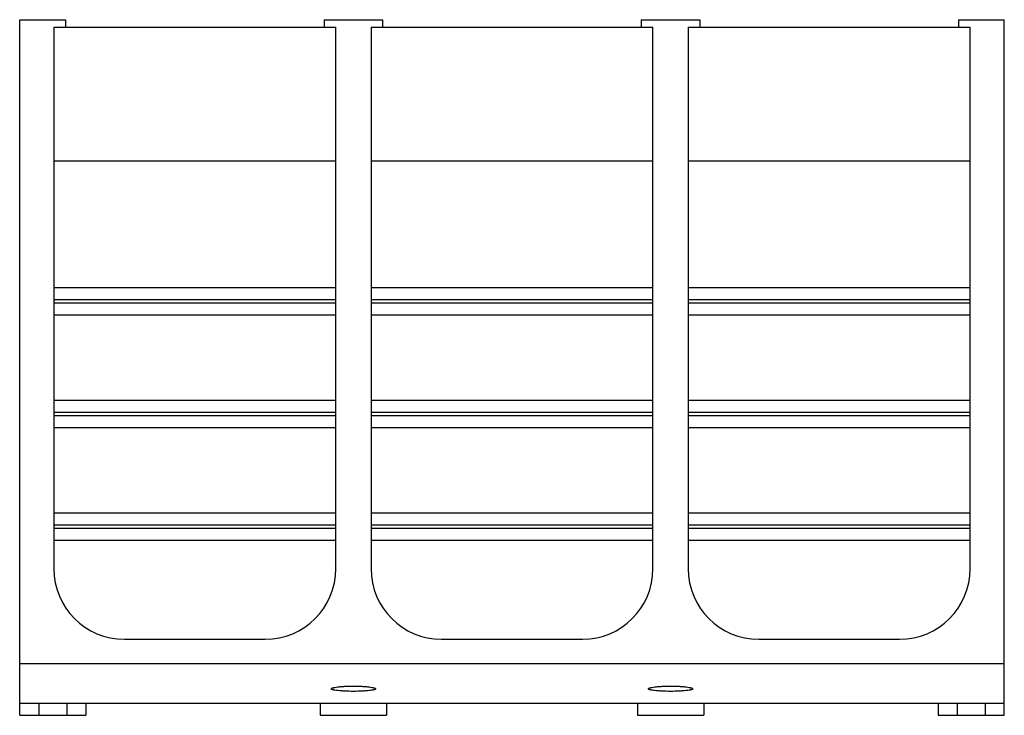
# Model space of a CAD drawing. Header units: millimetres. Extents: x 19 to 158, y 76 to 175.
import ezdxf

# ---------------------------------------------------------------- set-up
doc = ezdxf.new("R2010")
doc.units = ezdxf.units.MM
doc.header["$LTSCALE"] = 16.279882
doc.layers.get('0').update_dxf_attribs({"linetype": 'CONTINUOUS'})

msp = doc.modelspace()

# ---------------------------------------------------------------- linework, layer by layer
at = {"color": 7, "linetype": 'Continuous'}
for p, q in [((18.75, 76.11), (18.75, 174.86)), ((18.75, 174.86), (25.25, 174.86)), ((25.25, 174.86), (25.25, 173.81)), ((61.95, 174.86), (61.95, 173.81)), ((61.95, 174.86), (70.25, 174.86)), ((70.25, 174.86), (70.25, 173.81)), ((106.95, 174.86), (106.95, 173.81)), ((106.95, 174.86), (115.25, 174.86)), ((115.25, 174.86), (115.25, 173.81)), ((151.95, 174.86), (158.45, 174.86)), ((151.95, 174.86), (151.95, 173.81)), ((158.45, 76.11), (158.45, 174.86)), ((23.6, 173.81), (23.6, 96.91)), ((23.6, 173.81), (63.6, 173.81)), ((63.6, 96.91), (63.6, 173.81)), ((68.6, 173.81), (68.6, 96.91)), ((68.6, 173.81), (108.6, 173.81)), ((108.6, 96.91), (108.6, 173.81)), ((113.6, 173.81), (113.6, 96.91)), ((113.6, 173.81), (153.6, 173.81)), ((153.6, 96.91), (153.6, 173.81)), ((23.6, 154.81), (63.6, 154.81)), ((68.6, 154.81), (108.6, 154.81)), ((113.6, 154.81), (153.6, 154.81)), ((23.6, 136.86), (63.6, 136.86)), ((68.6, 136.86), (108.6, 136.86)), ((113.6, 136.86), (153.6, 136.86)), ((23.6, 135.16), (63.6, 135.16)), ((23.6, 134.66), (63.6, 134.66)), ((68.6, 135.16), (108.6, 135.16)), ((68.6, 134.66), (108.6, 134.66)), ((113.6, 135.16), (153.6, 135.16)), ((113.6, 134.66), (153.6, 134.66)), ((23.6, 132.96), (63.6, 132.96)), ((68.6, 132.96), (108.6, 132.96)), ((113.6, 132.96), (153.6, 132.96)), ((23.6, 120.86), (63.6, 120.86)), ((68.6, 120.86), (108.6, 120.86)), ((113.6, 120.86), (153.6, 120.86)), ((23.6, 119.16), (63.6, 119.16)), ((68.6, 119.16), (108.6, 119.16)), ((113.6, 119.16), (153.6, 119.16)), ((23.6, 118.66), (63.6, 118.66)), ((68.6, 118.66), (108.6, 118.66)), ((113.6, 118.66), (153.6, 118.66)), ((23.6, 116.96), (63.6, 116.96)), ((68.6, 116.96), (108.6, 116.96)), ((113.6, 116.96), (153.6, 116.96)), ((23.6, 104.86), (63.6, 104.86)), ((68.6, 104.86), (108.6, 104.86)), ((113.6, 104.86), (153.6, 104.86)), ((23.6, 103.16), (63.6, 103.16)), ((23.6, 102.66), (63.6, 102.66)), ((68.6, 103.16), (108.6, 103.16)), ((68.6, 102.66), (108.6, 102.66)), ((113.6, 103.16), (153.6, 103.16)), ((113.6, 102.66), (153.6, 102.66)), ((23.6, 100.96), (63.6, 100.96)), ((68.6, 100.96), (108.6, 100.96)), ((113.6, 100.96), (153.6, 100.96)), ((33.6, 86.91), (53.6, 86.91)), ((78.6, 86.91), (98.6, 86.91)), ((123.6, 86.91), (143.6, 86.91)), ((18.75, 83.47), (158.45, 83.47)), ((158.45, 77.81), (18.75, 77.81)), ((21.45, 77.81), (21.45, 76.11)), ((25.45, 77.81), (25.45, 76.11)), ((28.15, 77.81), (28.15, 76.11)), ((61.4, 77.81), (61.4, 76.11)), ((70.8, 77.81), (70.8, 76.11)), ((106.4, 77.81), (106.4, 76.11)), ((115.8, 77.81), (115.8, 76.11)), ((149.05, 77.81), (149.05, 76.11)), ((151.75, 77.81), (151.75, 76.11)), ((155.75, 77.81), (155.75, 76.11)), ((18.75, 76.11), (28.15, 76.11)), ((61.4, 76.11), (70.8, 76.11)), ((106.4, 76.11), (115.8, 76.11)), ((149.05, 76.11), (158.45, 76.11))]:
    msp.add_line(p, q, dxfattribs=at)
for centre, start, end in [((33.6, 96.91), 180, 270), ((53.6, 96.91), 270, 360), ((78.6, 96.91), 180, 270), ((98.6, 96.91), 270, 360), ((123.6, 96.91), 180, 270), ((143.6, 96.91), 270, 360)]:
    msp.add_arc(centre, 10, start, end, dxfattribs=at)
for points, knots in [([(62.95, 79.87), (62.95, 79.9), (63.01, 79.95), (63.09, 79.98), (63.2, 80.02), (63.33, 80.05), (63.55, 80.1), (63.9, 80.15), (64.37, 80.2), (65.11, 80.25), (65.7, 80.26), (66.1, 80.26)], [0, 0, 0, 0, 0.029504, 0.055323, 0.089351, 0.131619, 0.181883, 0.304761, 0.453865, 0.62378, 1, 1, 1, 1]), ([(66.1, 79.51), (65.7, 79.51), (65.11, 79.52), (64.37, 79.57), (63.9, 79.61), (63.56, 79.65), (63.33, 79.7), (63.2, 79.73), (63.09, 79.76), (63.01, 79.79), (62.95, 79.84), (62.95, 79.87)], [0, 0, 0, 0, 0.376697, 0.546809, 0.696029, 0.818886, 0.86908, 0.911234, 0.945117, 0.970768, 1, 1, 1, 1]), ([(66.1, 80.26), (66.5, 80.26), (67.09, 80.25), (67.83, 80.2), (68.3, 80.15), (68.65, 80.1), (68.87, 80.05), (69, 80.02), (69.11, 79.98), (69.19, 79.95), (69.25, 79.9), (69.25, 79.87)], [0, 0, 0, 0, 0.376229, 0.546146, 0.695248, 0.81812, 0.868382, 0.910646, 0.944676, 0.970496, 1, 1, 1, 1]), ([(69.25, 79.87), (69.25, 79.84), (69.19, 79.79), (69.11, 79.76), (69, 79.73), (68.87, 79.7), (68.65, 79.65), (68.3, 79.61), (67.83, 79.57), (67.09, 79.52), (66.5, 79.51), (66.1, 79.51)], [0, 0, 0, 0, 0.029233, 0.054882, 0.088764, 0.130923, 0.181118, 0.303981, 0.453202, 0.623312, 1, 1, 1, 1]), ([(107.95, 79.87), (107.95, 79.9), (108.01, 79.95), (108.09, 79.98), (108.2, 80.02), (108.33, 80.05), (108.55, 80.1), (108.9, 80.15), (109.37, 80.2), (110.11, 80.25), (110.7, 80.26), (111.1, 80.26)], [0, 0, 0, 0, 0.029504, 0.055323, 0.089351, 0.131619, 0.181883, 0.304761, 0.453865, 0.62378, 1, 1, 1, 1]), ([(111.1, 79.51), (110.7, 79.51), (110.11, 79.52), (109.37, 79.57), (108.9, 79.61), (108.56, 79.65), (108.33, 79.7), (108.2, 79.73), (108.09, 79.76), (108.01, 79.79), (107.95, 79.84), (107.95, 79.87)], [0, 0, 0, 0, 0.376697, 0.546809, 0.696029, 0.818886, 0.86908, 0.911234, 0.945117, 0.970768, 1, 1, 1, 1]), ([(111.1, 80.26), (111.5, 80.26), (112.09, 80.25), (112.83, 80.2), (113.3, 80.15), (113.65, 80.1), (113.87, 80.05), (114, 80.02), (114.11, 79.98), (114.19, 79.95), (114.25, 79.9), (114.25, 79.87)], [0, 0, 0, 0, 0.376229, 0.546146, 0.695248, 0.81812, 0.868382, 0.910646, 0.944676, 0.970496, 1, 1, 1, 1]), ([(114.25, 79.87), (114.25, 79.84), (114.19, 79.79), (114.11, 79.76), (114, 79.73), (113.87, 79.7), (113.65, 79.65), (113.3, 79.61), (112.83, 79.57), (112.09, 79.52), (111.5, 79.51), (111.1, 79.51)], [0, 0, 0, 0, 0.029233, 0.054882, 0.088764, 0.130923, 0.181118, 0.303981, 0.453202, 0.623312, 1, 1, 1, 1])]:
    msp.add_open_spline(points, degree=3, knots=knots, dxfattribs=at)

doc.saveas('drawing.dxf')
